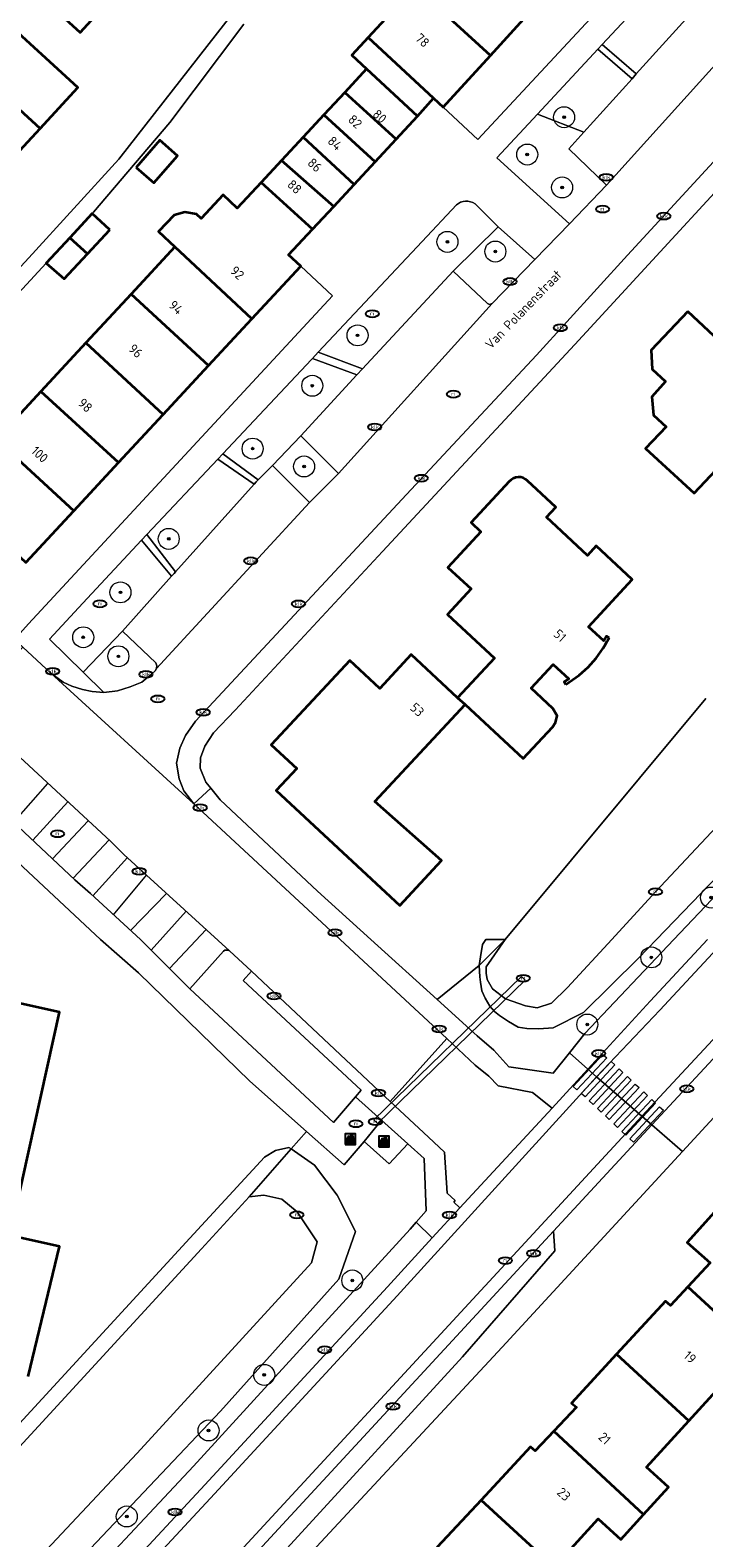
# Model space of a CAD drawing. Header units: metres. Extents: x 103671 to 105190, y 427150 to 429171.
# Tile 227 of 256: x 103878 to 103942, y 428443 to 428587. Entities that reach past the tile are written whole.
import ezdxf
from ezdxf.enums import TextEntityAlignment as Align

# ---------------------------------------------------------------- set-up
doc = ezdxf.new("R2010")
doc.units = ezdxf.units.M
for name, color, linetype, lineweight in [('B-WE-GR-BEPLANTING_CULTUUR_BODEMBEDEKKER-GV', 253, 'Continuous', 18), ('B-WE-GR-BEPLANTING_CULTUUR_HEESTERS-GV', 253, 'Continuous', 18), ('B-WE-GR-BOOM-S', 253, 'Continuous', 25), ('B-WE-IE-AFVAL APART PLAATS-S', 253, 'Continuous', 25), ('B-WE-IE-MEUBILAIR-S', 253, 'Continuous', 25), ('B-WE-KW-KUNSTWERK_DUIKER-GV', 253, 'Continuous', 18), ('B-WE-OG-BEBOUWING-GV', 253, 'Continuous', 35), ('B-WE-OG-BEBOUWING-T18', 7, 'Continuous', 18), ('B-WE-OG-TERREIN_BEGROEID-GV', 253, 'Continuous', 18), ('B-WE-OG-TERREIN_ERF-GV', 253, 'Continuous', 18), ('B-WE-OG-TERREIN_OEVER-GV', 253, 'Continuous', 18), ('B-WE-OG-TOPOGRAFIE-T18', 7, 'Continuous', 18), ('B-WE-OG-WATER_SLOOT-GV', 253, 'Continuous', 18), ('B-WE-VH-OPENVERHARDING-GV', 253, 'Continuous', 18), ('B-WE-VH-OPENVERHARDING_BETONSTRAATSTEEN-GV', 253, 'Continuous', 18), ('B-WE-VH-OPENVERHARDING_TEGEL-GV', 253, 'Continuous', 18), ('B-WE-VW-MARKERING_PICTOGRAM-G', 253, 'Continuous', 18)]:
    doc.layers.add(name, color=color, linetype=linetype, lineweight=lineweight)
doc.styles.add('NLCS-ISO', font='NLCS-ISO.ttf')
doc.styles.add('NLCS-ISO-M500-T18', font='NLCS-ISO.ttf', dxfattribs={"height": 0.9})

# ---------------------------------------------------------------- blocks, each defined once
blk = doc.blocks.new('SIE-AFVAL APART PLAATS-SO')
h = blk.add_hatch(color=256)
h.dxf.hatch_style = 1
h.paths.add_polyline_path([(-0.09, 0.07), (-1.76, 0.07, 0.819081), (-1.79, -0.09), (-1.4, -2.19, 0.36153), (-1.37, -2.21), (-0.47, -2.21, 0.36153), (-0.44, -2.19), (-0.05, -0.09, 0.819081)])
h.paths.add_polyline_path([(-0.16, -0.1), (-0.2, -0.33), (-0.49, -0.33), (-0.47, -0.1)], flags=16)
h.paths.add_polyline_path([(-0.55, -0.1), (-0.58, -0.33), (-0.87, -0.33), (-0.87, -0.1)], flags=16)
h.paths.add_polyline_path([(-0.22, -0.42), (-0.27, -0.73), (-0.53, -0.73), (-0.5, -0.42)], flags=16)
h.paths.add_polyline_path([(-0.58, -0.42), (-0.61, -0.73), (-0.87, -0.73), (-0.87, -0.42)], flags=16)
h.paths.add_polyline_path([(-0.95, -0.1), (-0.95, -0.33), (-1.27, -0.33), (-1.29, -0.1)], flags=16)
h.paths.add_polyline_path([(-0.95, -0.42), (-0.95, -0.73), (-1.23, -0.73), (-1.26, -0.42)], flags=16)
h.paths.add_polyline_path([(-0.29, -0.83), (-0.34, -1.09), (-0.56, -1.09), (-0.54, -0.83)], flags=16)
h.paths.add_polyline_path([(-0.62, -0.83), (-0.65, -1.09), (-0.87, -1.09), (-0.87, -0.83)], flags=16)
h.paths.add_polyline_path([(-0.95, -0.83), (-0.95, -1.09), (-1.2, -1.09), (-1.22, -0.83)], flags=16)
h.paths.add_polyline_path([(-1.35, -0.33), (-1.64, -0.33), (-1.69, -0.1), (-1.37, -0.1)], flags=16)
h.paths.add_polyline_path([(-1.34, -0.42), (-1.31, -0.73), (-1.57, -0.73), (-1.63, -0.42)], flags=16)
h.paths.add_polyline_path([(-0.36, -1.18), (-0.41, -1.44), (-0.6, -1.44), (-0.57, -1.18)], flags=16)
h.paths.add_polyline_path([(-0.65, -1.18), (-0.68, -1.44), (-0.87, -1.44), (-0.87, -1.18)], flags=16)
h.paths.add_polyline_path([(-1.3, -0.83), (-1.28, -1.09), (-1.5, -1.09), (-1.55, -0.83)], flags=16)
h.paths.add_polyline_path([(-0.95, -1.18), (-0.95, -1.44), (-1.17, -1.44), (-1.19, -1.18)], flags=16)
h.paths.add_polyline_path([(-0.42, -1.53), (-0.47, -1.79), (-0.63, -1.79), (-0.6, -1.53)], flags=16)
h.paths.add_polyline_path([(-1.27, -1.18), (-1.25, -1.44), (-1.44, -1.44), (-1.49, -1.18)], flags=16)
h.paths.add_polyline_path([(-0.69, -1.53), (-0.71, -1.79), (-0.87, -1.79), (-0.87, -1.53)], flags=16)
h.paths.add_polyline_path([(-0.95, -1.53), (-0.95, -1.79), (-1.13, -1.79), (-1.16, -1.53)], flags=16)
h.paths.add_polyline_path([(-1.24, -1.53), (-1.22, -1.79), (-1.37, -1.79), (-1.42, -1.53)], flags=16)
h.paths.add_polyline_path([(-0.49, -1.89), (-0.53, -2.13), (-0.66, -2.13), (-0.64, -1.89)], flags=16)
h.paths.add_polyline_path([(-0.72, -1.89), (-0.74, -2.13), (-0.87, -2.13), (-0.87, -1.89)], flags=16)
h.paths.add_polyline_path([(-0.95, -1.89), (-0.95, -2.13), (-1.1, -2.13), (-1.12, -1.89)], flags=16)
h.paths.add_polyline_path([(-1.21, -1.89), (-1.18, -2.13), (-1.31, -2.13), (-1.35, -1.89)], flags=16)
h.paths.add_polyline_path([(-0.19, 0.78, -0.01173), (-0.3, 0.78, -0.148797), (-0.42, 1.03, -0.136076), (-0.69, 0.87), (-0.78, 0.85, -0.038293), (-1.14, 0.96), (-1.19, 0.81, -0.243822), (-1.56, 0.45, 0.344326), (-1, 0.22, -0.139345), (-0.6, 0.22, 0.618436), (-0.56, 0.27, -0.441494), (-0.47, 0.44, 0.309048)])
h.paths.add_polyline_path([(-0.49, 0.51, 0.351556), (-0.64, 0.31, 0.121061), (-1.02, 0.29, -0.288745), (-1.45, 0.42, 0.203599), (-1.12, 0.79), (-1.09, 0.87, 0.083075), (-0.28, 0.71, -0.242261)], flags=16)
h.paths.add_polyline_path([(-0.4, 0.79, -0.023345), (-0.63, 0.82, 0.07081), (-0.46, 0.9, 0.059965)], flags=16)
h.paths.add_polyline_path([(1.12, 1.48), (-1.07, 1.48, 0.860559), (-1.08, 1.42), (0.29, 1, -0.146703), (0.53, 0.28, 0.421968), (0.56, 0.25), (1.6, 0.31, 0.450293), (1.63, 0.34, 0.122241)])
h.paths.add_polyline_path([(0.26, 1.93, 1), (1.07, 1.93, 1)])
h.paths.add_polyline_path([(1.65, 0.15, 0.429303), (1.62, 0.18), (0.55, 0.23, 0.38429), (0.51, 0.2), (0.16, -2.16, 0.83726), (0.22, -2.18), (0.99, -0.78, -0.688204), (1.05, -0.78), (1.36, -2.14, 0.84934), (1.42, -2.14)])
for p, q in [((-0.09, 0.07), (-1.76, 0.07)), ((-1.4, -2.19), (-1.79, -0.09)), ((-1.37, -0.1), (-1.69, -0.1)), ((-1.64, -0.33), (-1.69, -0.1)), ((-1.64, -0.33), (-1.35, -0.33)), ((-1.63, -0.42), (-1.34, -0.42)), ((-1.57, -0.73), (-1.63, -0.42)), ((-1.57, -0.73), (-1.31, -0.73)), ((-1.55, -0.83), (-1.3, -0.83)), ((-1.5, -1.09), (-1.55, -0.83)), ((-1.5, -1.09), (-1.28, -1.09)), ((-1.49, -1.18), (-1.27, -1.18)), ((-1.44, -1.44), (-1.49, -1.18)), ((-1.44, -1.44), (-1.25, -1.44)), ((-1.42, -1.53), (-1.24, -1.53)), ((-1.37, -1.79), (-1.42, -1.53)), ((-1.37, -1.79), (-1.22, -1.79)), ((-1.37, -2.21), (-0.47, -2.21)), ((-1.31, -2.13), (-1.35, -1.89)), ((-1.35, -1.89), (-1.21, -1.89)), ((-1.31, -2.13), (-1.18, -2.13)), ((-0.95, -0.1), (-1.29, -0.1)), ((-1.27, -0.33), (-0.95, -0.33)), ((-1.26, -0.42), (-0.95, -0.42)), ((-1.23, -0.73), (-0.95, -0.73)), ((-1.22, -0.83), (-0.95, -0.83)), ((-1.2, -1.09), (-0.95, -1.09)), ((-1.19, -1.18), (-0.95, -1.18)), ((-1.17, -1.44), (-0.95, -1.44)), ((-1.16, -1.53), (-0.95, -1.53)), ((-1.13, -1.79), (-0.95, -1.79)), ((-1.12, -1.89), (-0.95, -1.89)), ((-1.1, -2.13), (-0.95, -2.13)), ((-0.95, -0.1), (-0.95, -0.33)), ((-0.95, -0.42), (-0.95, -0.73)), ((-0.95, -0.83), (-0.95, -1.09)), ((-0.95, -1.18), (-0.95, -1.44)), ((-0.95, -1.53), (-0.95, -1.79)), ((-0.95, -1.89), (-0.95, -2.13)), ((-0.87, -0.1), (-0.87, -0.33)), ((-0.55, -0.1), (-0.87, -0.1)), ((-0.87, -0.33), (-0.58, -0.33)), ((-0.87, -0.42), (-0.87, -0.73)), ((-0.87, -0.42), (-0.58, -0.42)), ((-0.87, -0.73), (-0.61, -0.73)), ((-0.87, -0.83), (-0.62, -0.83)), ((-0.87, -0.83), (-0.87, -1.09)), ((-0.87, -1.09), (-0.65, -1.09)), ((-0.87, -1.18), (-0.65, -1.18)), ((-0.87, -1.18), (-0.87, -1.44)), ((-0.87, -1.44), (-0.68, -1.44)), ((-0.87, -1.53), (-0.69, -1.53)), ((-0.87, -1.53), (-0.87, -1.79)), ((-0.87, -1.79), (-0.71, -1.79)), ((-0.87, -1.89), (-0.87, -2.13)), ((-0.87, -1.89), (-0.72, -1.89)), ((-0.87, -2.13), (-0.74, -2.13)), ((-0.66, -2.13), (-0.53, -2.13)), ((-0.64, -1.89), (-0.49, -1.89)), ((-0.63, -1.79), (-0.47, -1.79)), ((-0.6, -1.44), (-0.41, -1.44)), ((-0.6, -1.53), (-0.42, -1.53)), ((-0.57, -1.18), (-0.36, -1.18)), ((-0.56, -1.09), (-0.34, -1.09)), ((-0.54, -0.83), (-0.29, -0.83)), ((-0.53, -0.73), (-0.27, -0.73)), ((-0.53, -2.13), (-0.49, -1.89)), ((-0.5, -0.42), (-0.22, -0.42)), ((-0.49, -0.33), (-0.2, -0.33)), ((-0.16, -0.1), (-0.47, -0.1)), ((-0.47, -1.79), (-0.42, -1.53)), ((-0.44, -2.19), (-0.05, -0.09)), ((-0.41, -1.44), (-0.36, -1.18)), ((-0.34, -1.09), (-0.29, -0.83)), ((-0.27, -0.73), (-0.22, -0.42)), ((-0.2, -0.33), (-0.16, -0.1))]:
    blk.add_line(p, q)
blk.add_lwpolyline([(-2.5, -2.51), (2.5, -2.51), (2.5, 2.49), (-2.5, 2.49)], close=True)
for points in [[(-0.78, 0.85, -0.038293), (-1.14, 0.96), (-1.19, 0.81, -0.243822), (-1.56, 0.45, 0.344326), (-1, 0.22, -0.139345), (-0.6, 0.22, 0.618436), (-0.56, 0.27, -0.441494), (-0.47, 0.44, 0.309048), (-0.19, 0.78, -0.01173), (-0.3, 0.78, -0.01173)], [(-0.78, 0.85), (-0.69, 0.87, 0.136076), (-0.42, 1.03, 0.156405), (-0.29, 0.77)], [(-0.78, 0.85), (-0.69, 0.87, 0.136076), (-0.42, 1.03, 0.148797), (-0.3, 0.78, 0.148797)], [(-0.63, 0.82, 0.07081), (-0.46, 0.9, 0.059965), (-0.4, 0.79, 0.059965)], [(-0.4, 0.79, -0.023345), (-0.63, 0.82)]]:
    blk.add_lwpolyline(points, format="xyb")
for points in [[(-1.09, 0.87), (-1.12, 0.79, -0.203599), (-1.45, 0.42, 0.288745), (-1.02, 0.29, -0.121061), (-0.64, 0.31, -0.351556), (-0.49, 0.51, 0.242261), (-0.28, 0.71, -0.083075)], [(-1.07, 1.48), (1.12, 1.48, -0.122241), (1.63, 0.34, -0.450293), (1.6, 0.31), (0.56, 0.25, -0.421968), (0.53, 0.28, 0.146703), (0.29, 1), (-1.08, 1.42, -0.860559)], [(0.55, 0.23), (1.62, 0.18, -0.429303), (1.65, 0.15), (1.42, -2.14, -0.84934), (1.36, -2.14), (1.05, -0.78, 0.688204), (0.99, -0.78), (0.22, -2.18, -0.83726), (0.16, -2.16), (0.51, 0.2, -0.38429)]]:
    blk.add_lwpolyline(points, format="xyb", close=True)
for points in [[(-1.35, -0.33), (-1.37, -0.1)], [(-1.31, -0.73), (-1.34, -0.42)], [(-1.28, -1.09), (-1.3, -0.83)], [(-1.27, -0.33), (-1.29, -0.1)], [(-1.25, -1.44), (-1.27, -1.18)], [(-1.23, -0.73), (-1.26, -0.42)], [(-1.22, -1.79), (-1.24, -1.53)], [(-1.2, -1.09), (-1.22, -0.83)], [(-1.18, -2.13), (-1.21, -1.89)], [(-1.17, -1.44), (-1.19, -1.18)], [(-1.18, -2.22), (-1.18, -2.21)], [(-1.13, -1.79), (-1.16, -1.53)], [(-1.1, -2.13), (-1.12, -1.89)], [(-0.74, -2.13), (-0.72, -1.89)], [(-0.71, -1.79), (-0.69, -1.53)], [(-0.68, -1.44), (-0.65, -1.18)], [(-0.66, -2.13), (-0.64, -1.89)], [(-0.65, -1.09), (-0.62, -0.83)], [(-0.63, -1.79), (-0.6, -1.53)], [(-0.61, -0.73), (-0.58, -0.42)], [(-0.6, -1.44), (-0.57, -1.18)], [(-0.58, -0.33), (-0.55, -0.1)], [(-0.56, -1.09), (-0.54, -0.83)], [(-0.53, -0.73), (-0.5, -0.42)], [(-0.49, -0.33), (-0.47, -0.1)]]:
    blk.add_lwpolyline(points)
blk.add_circle((0.66, 1.93), 0.401)
for centre, radius, start, end in [((-1.76, -0.01), 0.0869, 90, 247.28103), ((-0.09, -0.01), 0.0869, 292.71897, 90), ((-1.37, -2.18), 0.0318, 190.49429, 270), ((-0.47, -2.18), 0.0318, 270, 349.50571)]:
    blk.add_arc(centre, radius, start, end)
blk = doc.blocks.new('SIE-MEUBILAIR_PUT_KOLK-SO')
blk.add_ellipse((0, 0), major_axis=(1.25, 0), ratio=0.54)
at = {"style": 'NLCS-ISO'}
blk.add_text('klk', height=0.75, dxfattribs=at).set_placement((0.03, 0), align=Align.MIDDLE_CENTER)
blk = doc.blocks.new('SIE-MEUBILAIR_PUT_RIOOLPUT-SO')
blk.add_ellipse((0, 0), major_axis=(1.25, 0), ratio=0.54)
at = {"style": 'NLCS-ISO'}
blk.add_text('ri', height=0.75, dxfattribs=at).set_placement((-0.04, 0.07), align=Align.MIDDLE_CENTER)
blk = doc.blocks.new('SGR-BOOM_GBKN-SO')
at = {"linetype": 'ByBlock', "lineweight": 18}
h = blk.add_hatch(color=0, dxfattribs=at)
h.dxf.hatch_style = 1
edge = h.paths.add_edge_path()
edge.add_arc((0, 0), 0.25, 0, 360)
at = {"color": 0, "linetype": 'ByBlock', "lineweight": 18}
for radius in [2, 0.25]:
    blk.add_circle((0, 0), radius, dxfattribs=at)
at = {"color": 0, "linetype": 'ByBlock', "lineweight": 18, "style": 'NLCS-ISO'}
blk.add_attdef('SOORT', (2.5, 0), '', height=1.5, dxfattribs=at)

msp = doc.modelspace()

# ---------------------------------------------------------------- linework, layer by layer
at = {"layer": 'B-WE-GR-BEPLANTING_CULTUUR_BODEMBEDEKKER-GV', "flags": 128}
for points in [[(103930.672, 428576.977), (103926.256, 428578.699), (103922.375, 428574.521), (103929.295, 428568.244), (103932.843, 428571.923), (103929.245, 428575.395)], [(103918.215, 428563.724), (103921.498, 428560.651), (103921.681, 428560.539), (103921.945, 428560.622), (103926.007, 428564.835), (103922.504, 428567.947)], [(103903.678, 428548.036), (103900.998, 428545.201), (103904.527, 428541.661), (103907.289, 428544.414)], [(103884.918, 428523.553), (103886.224, 428523.699), (103887.413, 428524.089), (103888.522, 428524.535), (103889.451, 428525.298), (103889.839, 428525.663), (103889.907, 428525.81), (103889.935, 428525.872), (103889.96, 428526.08), (103889.876, 428526.378), (103886.685, 428529.384), (103882.947, 428525.497)]]:
    msp.add_lwpolyline(points, close=True, dxfattribs=at)
at = {"layer": 'B-WE-GR-BEPLANTING_CULTUUR_HEESTERS-GV', "flags": 128}
for points in [[(103945.988, 428593.618), (103947.025, 428594.751), (103943.311, 428597.056), (103938.862, 428592.267), (103932.423, 428585.337), (103935.671, 428582.52), (103941.934, 428589.464), (103943.35, 428590.935)], [(103935.259, 428582.063), (103932.005, 428584.886), (103926.256, 428578.699), (103930.672, 428576.977)], [(103909.046, 428553.829), (103904.8, 428555.394), (103904.724, 428555.313), (103896.254, 428546.298), (103899.623, 428543.832), (103900.998, 428545.201), (103903.678, 428548.036)], [(103899.234, 428543.422), (103895.786, 428545.799), (103889.023, 428538.601), (103891.757, 428535.059)], [(103891.373, 428534.629), (103888.517, 428538.062), (103882.899, 428532.083), (103879.749, 428528.652), (103882.947, 428525.497), (103886.685, 428529.384)]]:
    msp.add_lwpolyline(points, close=True, dxfattribs=at)
for points in [[(103905.351, 428555.982), (103909.577, 428554.402), (103918.215, 428563.724), (103922.504, 428567.947), (103920.295, 428570.131)], [(103918.515, 428570.029), (103915.252, 428566.546), (103905.351, 428555.982)]]:
    msp.add_lwpolyline(points, dxfattribs=at)
at = {"layer": 'B-WE-GR-BEPLANTING_CULTUUR_HEESTERS-GV'}
msp.add_lwpolyline([(103920.295, 428570.131, 0.3516895), (103918.515, 428570.029)], format="xyb", dxfattribs=at)
at = {"layer": 'B-WE-KW-KUNSTWERK_DUIKER-GV', "flags": 128}
msp.add_lwpolyline([(103910.988, 428482.462), (103925.066, 428496.129), (103924.718, 428496.488), (103910.64, 428482.82)], close=True, dxfattribs=at)
at = {"layer": 'B-WE-OG-BEBOUWING-GV', "flags": 128}
for points in [[(103921.761, 428584.275), (103925.911, 428588.826), (103918.794, 428595.452), (103914.576, 428590.861)], [(103877.943, 428590.807), (103882.665, 428586.462), (103884.8, 428588.782), (103880.089, 428593.139)], [(103871.403, 428591.366), (103869.719, 428589.533), (103874.027, 428585.577), (103872.119, 428583.499), (103878.845, 428577.322), (103882.437, 428581.233), (103875.229, 428587.853)], [(103910.11, 428586), (103916.348, 428580.195), (103917.264, 428579.343), (103921.761, 428584.275), (103914.576, 428590.861)], [(103872.119, 428583.499), (103870.282, 428581.499), (103865.937, 428585.489), (103864.291, 428583.696), (103875.362, 428573.528), (103878.845, 428577.322)], [(103910.11, 428586), (103908.546, 428584.298), (103909.946, 428583), (103914.802, 428578.497), (103916.348, 428580.195)], [(103912.776, 428576.312), (103914.802, 428578.497), (103909.946, 428583), (103907.873, 428580.765)], [(103910.774, 428574.153), (103912.776, 428576.312), (103907.873, 428580.765), (103905.871, 428578.606)], [(103905.871, 428578.606), (103903.922, 428576.504), (103908.772, 428571.994), (103910.774, 428574.153)], [(103906.823, 428569.893), (103908.772, 428571.994), (103903.922, 428576.504), (103901.84, 428574.259)], [(103887.992, 428573.607), (103889.688, 428572.128), (103891.946, 428574.717), (103890.25, 428576.196)], [(103899.905, 428572.172), (103904.82, 428567.733), (103906.823, 428569.893), (103901.84, 428574.259)], [(103904.82, 428567.733), (103899.905, 428572.172), (103897.635, 428569.725), (103896.282, 428570.981), (103894.203, 428568.739), (103893.762, 428569.141), (103892.633, 428569.355), (103891.627, 428569.07), (103890.114, 428567.494), (103891.687, 428566.026), (103899.024, 428559.176), (103903.68, 428564.197), (103902.53, 428565.264)], [(103885.495, 428567.669), (103883.811, 428569.216), (103881.67, 428566.901), (103883.347, 428565.359)], [(103883.347, 428565.359), (103881.67, 428566.901), (103879.431, 428564.48), (103881.128, 428562.973)], [(103894.905, 428554.735), (103899.024, 428559.176), (103891.687, 428566.026), (103887.515, 428561.527)], [(103890.575, 428550.065), (103894.905, 428554.735), (103887.515, 428561.527), (103883.208, 428556.883)], [(103940.593, 428559.877), (103937.101, 428556.181), (103937.188, 428554.379), (103938.44, 428553.189), (103937.147, 428551.738), (103937.313, 428549.996), (103938.506, 428548.886), (103936.548, 428546.819), (103941.198, 428542.542), (103949.556, 428551.446)], [(103886.313, 428545.469), (103890.575, 428550.065), (103883.208, 428556.883), (103878.899, 428552.237)], [(103882.047, 428540.869), (103886.313, 428545.469), (103878.899, 428552.237), (103874.651, 428547.655)], [(103874.651, 428547.655), (103870.127, 428542.777), (103877.487, 428535.952), (103882.047, 428540.869)], [(103918.635, 428523.055), (103914.209, 428527.166), (103911.217, 428523.946), (103908.35, 428526.61), (103900.878, 428518.566), (103903.303, 428516.314), (103901.343, 428514.204), (103913.124, 428503.26), (103917.092, 428507.531), (103910.759, 428513.15), (103919.352, 428522.401)], [(103940.595, 428466.903), (103949.08, 428459.048), (103951.248, 428461.431), (103947.441, 428464.894), (103951.727, 428469.606), (103944.851, 428475.927), (103940.521, 428471.111), (103942.718, 428469.173)], [(103949.08, 428459.048), (103940.595, 428466.903), (103938.932, 428465.124), (103938.466, 428465.514), (103933.796, 428460.465), (103940.683, 428454.131), (103944.929, 428458.8), (103947.078, 428456.846)], [(103933.796, 428460.465), (103929.497, 428455.817), (103929.964, 428455.427), (103927.792, 428453.12), (103936.363, 428445.193), (103938.733, 428447.798), (103936.648, 428449.695), (103940.683, 428454.131)], [(103927.792, 428453.12), (103926.028, 428451.247), (103925.596, 428451.648), (103920.869, 428446.556), (103927.838, 428440.154), (103932.032, 428444.765), (103934.189, 428442.803), (103936.363, 428445.193)], [(103923.446, 428431.348), (103925.932, 428434), (103923.866, 428435.787), (103927.838, 428440.154), (103920.869, 428446.556), (103916.7, 428442.066), (103917.143, 428441.654), (103914.913, 428439.251)]]:
    msp.add_lwpolyline(points, close=True, dxfattribs=at)
for points in [[(103923.554, 428543.657), (103919.919, 428539.745), (103920.864, 428538.867), (103917.72, 428535.482), (103919.933, 428533.427), (103917.671, 428530.989), (103922.145, 428526.833), (103918.635, 428523.055), (103919.352, 428522.401), (103924.891, 428517.256), (103927.671, 428520.249), (103927.955, 428520.707), (103928.12, 428521.326), (103927.725, 428522.029), (103925.648, 428523.958), (103927.758, 428526.229), (103929.223, 428524.868), (103928.781, 428524.569), (103928.949, 428524.321)], [(103933.088, 428528.777), (103932.828, 428528.926), (103932.562, 428528.463), (103931.097, 428529.824), (103935.289, 428534.337), (103931.852, 428537.529), (103931.006, 428536.618), (103927.095, 428540.251), (103927.997, 428541.222), (103925.298, 428543.729)], [(103877.7, 428458.343), (103880.69, 428470.737), (103875.983, 428471.779), (103880.701, 428493.083), (103872.507, 428494.898)]]:
    msp.add_lwpolyline(points, dxfattribs=at)
at = {"layer": 'B-WE-OG-BEBOUWING-GV'}
for points in [[(103925.298, 428543.729, 0.4564017), (103923.554, 428543.657)], [(103928.949, 428524.321, 0.1406649), (103933.088, 428528.777)]]:
    msp.add_lwpolyline(points, format="xyb", dxfattribs=at)
at = {"layer": 'B-WE-OG-TERREIN_BEGROEID-GV', "flags": 128}
for points in [[(103951.135, 428514.036), (103937.583, 428500), (103935.874, 428498.231), (103930.641, 428493.055), (103927.745, 428491.59), (103926.391, 428491.479), (103925.23, 428491.522), (103924.417, 428491.639), (103923.473, 428492.187), (103922.631, 428492.744), (103922.143, 428493.148), (103921.706, 428493.663), (103921.251, 428494.415), (103920.948, 428495.125), (103920.814, 428495.946), (103920.746, 428496.461), (103920.705, 428497.536), (103916.672, 428494.278), (103920.496, 428490.812), (103922.092, 428489.44), (103923.527, 428487.873), (103927.735, 428487.275), (103929.29, 428489.208), (103930.761, 428491.037), (103939.26, 428500), (103952.497, 428513.953)], [(103896.314, 428498.908), (103893.121, 428495.298), (103906.821, 428482.564), (103908.903, 428484.996)], [(103908.903, 428484.996), (103909.447, 428485.631), (103898.183, 428496.086), (103898.978, 428496.99), (103896.905, 428498.915)], [(103879.962, 428435.383), (103893.475, 428449.8), (103914.116, 428472.397), (103914.688, 428473.07), (103915.641, 428474.126), (103915.436, 428479.131), (103913.89, 428480.518), (103912.121, 428478.606), (103909.733, 428480.745), (103907.83, 428478.526), (103904.239, 428481.701), (103902.774, 428480.033), (103904.996, 428478.486), (103907.169, 428475.647), (103908.907, 428472.179), (103907.314, 428467.63), (103896.038, 428455.032), (103883.64, 428441.945)]]:
    msp.add_lwpolyline(points, dxfattribs=at)
at = {"layer": 'B-WE-OG-TERREIN_BEGROEID-GV'}
msp.add_lwpolyline([(103896.905, 428498.915, 0.3028947), (103896.314, 428498.908)], format="xyb", dxfattribs=at)
at = {"layer": 'B-WE-OG-TERREIN_ERF-GV', "flags": 128}
for points in [[(103925.911, 428588.826), (103921.761, 428584.275), (103917.264, 428579.343), (103920.578, 428576.259), (103939.442, 428596.565)], [(103874.651, 428547.655), (103878.899, 428552.237), (103883.208, 428556.883), (103887.515, 428561.527), (103891.687, 428566.026), (103890.114, 428567.494), (103891.627, 428569.07), (103892.633, 428569.355), (103893.762, 428569.141), (103894.203, 428568.739), (103896.282, 428570.981), (103897.635, 428569.725), (103899.905, 428572.172), (103901.84, 428574.259), (103903.922, 428576.504), (103905.871, 428578.606), (103907.873, 428580.765), (103909.946, 428583), (103908.546, 428584.298), (103910.11, 428586), (103914.576, 428590.861)], [(103884.8, 428588.782), (103882.665, 428586.462), (103877.943, 428590.807)], [(103875.229, 428587.853), (103882.437, 428581.233), (103878.845, 428577.322), (103875.362, 428573.528), (103871.818, 428569.669), (103868.315, 428565.855), (103864.866, 428562.098), (103861.335, 428558.253), (103857.705, 428554.3), (103850.939, 428560.514), (103852.929, 428562.681), (103848.651, 428566.61), (103844.065, 428561.614), (103848.869, 428557.161), (103860.549, 428546.378), (103877.769, 428564.976), (103886.339, 428574.386), (103897.328, 428588.483)], [(103898.256, 428587.275), (103891.202, 428577.884), (103883.926, 428569.341), (103883.811, 428569.216), (103885.495, 428567.669), (103883.347, 428565.359), (103881.128, 428562.973), (103879.431, 428564.48), (103875.302, 428560.014)], [(103951.623, 428580.449), (103929.794, 428556.738), (103911.469, 428536.988), (103897.429, 428521.873), (103895.382, 428519.703), (103894.544, 428518.429), (103894.125, 428517.33), (103894.086, 428516.331), (103894.646, 428515.01), (103895.113, 428514.438), (103896.013, 428513.335), (103905.276, 428504.605), (103910.358, 428500), (103916.672, 428494.278), (103920.705, 428497.536), (103920.823, 428498.358), (103921.005, 428499.534), (103921.334, 428500), (103923.168, 428500), (103942.3, 428522.984)], [(103877.727, 428530.103), (103906.719, 428561.377), (103903.68, 428564.197), (103899.024, 428559.176), (103894.905, 428554.735), (103890.575, 428550.065), (103886.313, 428545.469), (103882.047, 428540.869), (103877.487, 428535.952)], [(103928.949, 428524.321), (103928.781, 428524.569), (103929.223, 428524.868), (103927.758, 428526.229), (103925.648, 428523.958), (103927.725, 428522.029), (103928.12, 428521.326), (103927.955, 428520.707), (103927.671, 428520.249), (103924.891, 428517.256), (103919.352, 428522.401), (103910.759, 428513.15), (103917.092, 428507.531), (103913.124, 428503.26), (103901.343, 428514.204), (103903.303, 428516.314), (103900.878, 428518.566), (103908.35, 428526.61), (103911.217, 428523.946), (103914.209, 428527.166), (103918.635, 428523.055), (103922.145, 428526.833), (103917.671, 428530.989), (103919.933, 428533.427), (103917.72, 428535.482), (103920.864, 428538.867), (103919.919, 428539.745), (103923.554, 428543.657)], [(103925.298, 428543.729), (103927.997, 428541.222), (103927.095, 428540.251), (103931.006, 428536.618), (103931.852, 428537.529), (103935.289, 428534.337), (103931.097, 428529.824), (103932.562, 428528.463), (103932.828, 428528.926), (103933.088, 428528.777)], [(103872.866, 428449.542), (103893.111, 428471.543), (103900.215, 428479.26), (103901.269, 428479.876), (103902.559, 428480.183), (103902.774, 428480.033), (103904.239, 428481.701), (103898.816, 428486.495), (103888.219, 428496.822), (103884.594, 428500), (103875.743, 428508.297)], [(103872.507, 428494.898), (103880.701, 428493.083), (103875.983, 428471.779), (103880.69, 428470.737), (103877.7, 428458.343)], [(103939.308, 428436.914), (103946.15, 428444.216), (103947.621, 428446.397), (103951.672, 428452.858), (103955.937, 428457.633), (103958.287, 428459.3), (103961.894, 428462.063), (103964.319, 428463.861), (103966.183, 428465.375), (103969.367, 428468.571), (103949.681, 428486.469), (103946.385, 428486.648), (103940.076, 428479.8), (103922.877, 428461.132), (103905.594, 428442.56)], [(103916.7, 428442.066), (103920.869, 428446.556), (103925.596, 428451.648), (103926.028, 428451.247), (103927.792, 428453.12), (103929.964, 428455.427), (103929.497, 428455.817), (103933.796, 428460.465), (103938.466, 428465.514), (103938.932, 428465.124), (103940.595, 428466.903), (103942.718, 428469.173), (103940.521, 428471.111), (103944.851, 428475.927)], [(103944.929, 428458.8), (103940.683, 428454.131), (103936.648, 428449.695), (103938.733, 428447.798), (103936.363, 428445.193), (103934.189, 428442.803), (103932.032, 428444.765), (103927.838, 428440.154)]]:
    msp.add_lwpolyline(points, dxfattribs=at)
for points in [[(103891.946, 428574.717), (103889.688, 428572.128), (103887.992, 428573.607), (103890.25, 428576.196)], [(103940.593, 428559.877), (103949.556, 428551.446), (103941.198, 428542.542), (103936.548, 428546.819), (103938.506, 428548.886), (103937.313, 428549.996), (103937.147, 428551.738), (103938.44, 428553.189), (103937.188, 428554.379), (103937.101, 428556.181)]]:
    msp.add_lwpolyline(points, close=True, dxfattribs=at)
at = {"layer": 'B-WE-OG-TERREIN_ERF-GV'}
for points in [[(103923.554, 428543.657, -0.4564017), (103925.298, 428543.729)], [(103933.088, 428528.777, -0.1406649), (103928.949, 428524.321)]]:
    msp.add_lwpolyline(points, format="xyb", dxfattribs=at)
at = {"layer": 'B-WE-OG-TERREIN_OEVER-GV', "flags": 128}
msp.add_lwpolyline([(103950.095, 428517.963), (103937.494, 428504.56), (103933.322, 428500), (103929.125, 428495.413), (103927.601, 428493.938), (103926.225, 428493.486), (103925.101, 428493.681), (103923.19, 428494.353), (103921.953, 428495.306), (103921.446, 428496.176), (103921.361, 428496.794), (103921.36, 428497.411), (103923.168, 428500), (103920.705, 428497.536), (103920.746, 428496.461), (103920.814, 428495.946), (103920.948, 428495.125), (103921.251, 428494.415), (103921.706, 428493.663), (103922.143, 428493.148), (103922.631, 428492.744), (103923.473, 428492.187), (103924.417, 428491.639), (103925.23, 428491.522), (103926.391, 428491.479), (103927.745, 428491.59), (103930.641, 428493.055), (103935.874, 428498.231), (103937.583, 428500), (103951.135, 428514.036)], dxfattribs=at)
for points in [[(103923.168, 428500), (103921.334, 428500), (103921.005, 428499.534), (103920.823, 428498.358), (103920.705, 428497.536)], [(103898.769, 428475.474), (103902.774, 428480.033), (103902.559, 428480.183), (103901.269, 428479.876), (103900.215, 428479.26), (103893.111, 428471.543), (103872.866, 428449.542), (103857.753, 428432.733), (103849.308, 428424.314), (103851.009, 428423.535), (103858.844, 428431.704), (103873.94, 428448.493), (103894.215, 428470.527)], [(103883.64, 428441.945), (103896.038, 428455.032), (103907.314, 428467.63), (103908.907, 428472.179), (103907.169, 428475.647), (103904.996, 428478.486), (103902.774, 428480.033), (103898.769, 428475.474), (103900.167, 428475.639), (103901.881, 428475.251), (103903.35, 428474.029), (103905.245, 428471.184), (103904.708, 428469.168), (103888.085, 428451.022), (103855.465, 428416.274), (103836.774, 428395.679), (103819.898, 428377.534), (103796.468, 428352.231), (103791.717, 428347.099), (103794.057, 428344.926), (103799.5, 428350.525), (103813.735, 428366.894), (103849.175, 428404.562)]]:
    msp.add_lwpolyline(points, close=True, dxfattribs=at)
at = {"layer": 'B-WE-OG-WATER_SLOOT-GV', "flags": 128}
for points in [[(103942.3, 428522.984), (103923.168, 428500), (103921.36, 428497.411), (103921.361, 428496.794), (103921.446, 428496.176), (103921.953, 428495.306), (103923.19, 428494.353), (103925.101, 428493.681), (103926.225, 428493.486), (103927.601, 428493.938), (103929.125, 428495.413), (103933.322, 428500), (103937.494, 428504.56), (103950.095, 428517.963)], [(103855.465, 428416.274), (103888.085, 428451.022), (103904.708, 428469.168), (103905.245, 428471.184), (103903.35, 428474.029), (103901.881, 428475.251), (103900.167, 428475.639), (103898.769, 428475.474), (103894.215, 428470.527), (103873.94, 428448.493), (103858.844, 428431.704)]]:
    msp.add_lwpolyline(points, dxfattribs=at)
at = {"layer": 'B-WE-VH-OPENVERHARDING-GV', "flags": 128}
for points in [[(103945.255, 428576.545), (103934.821, 428565.259), (103926.156, 428555.713), (103913.766, 428542.438), (103893.65, 428520.818), (103892.708, 428519.439), (103892.153, 428518.237), (103891.827, 428516.817), (103892.085, 428515.307), (103892.537, 428514.186), (103893.506, 428512.943), (103895.113, 428514.438), (103894.646, 428515.01), (103894.086, 428516.331), (103894.125, 428517.33), (103894.544, 428518.429), (103895.382, 428519.703), (103897.429, 428521.873), (103911.469, 428536.988), (103929.794, 428556.738), (103951.623, 428580.449)], [(103875.743, 428508.297), (103884.594, 428500), (103888.219, 428496.822), (103898.816, 428486.495), (103904.239, 428481.701), (103907.83, 428478.526), (103909.733, 428480.745), (103911.369, 428482.782), (103908.903, 428484.996), (103906.821, 428482.564), (103893.121, 428495.298), (103888.398, 428500), (103883.644, 428504.377), (103882.164, 428505.704), (103869.251, 428517.809)]]:
    msp.add_lwpolyline(points, dxfattribs=at)
for points in [[(103877.2, 428527.863), (103871.803, 428522.062), (103872.105, 428521.779), (103872.542, 428521.376), (103885.552, 428509.376), (103886.831, 428508.112), (103896.905, 428498.915), (103898.978, 428496.99), (103912.208, 428484.567), (103917.605, 428490.553), (103907.438, 428500), (103893.506, 428512.943), (103879.857, 428525.394)], [(103927.637, 428483.941), (103925.764, 428485.416), (103922.503, 428486.056), (103921.599, 428486.963), (103920.31, 428488.04), (103917.605, 428490.553), (103912.208, 428484.567), (103915.85, 428481.148), (103917.385, 428479.737), (103917.64, 428475.825), (103918.402, 428475.138), (103918.275, 428474.95), (103918.852, 428474.436)], [(103911.369, 428482.782), (103909.733, 428480.745), (103912.121, 428478.606), (103913.89, 428480.518)]]:
    msp.add_lwpolyline(points, close=True, dxfattribs=at)
at = {"layer": 'B-WE-VH-OPENVERHARDING_BETONSTRAATSTEEN-GV', "flags": 128}
for points in [[(103931.873, 428486.921), (103936.2, 428483.166), (103942.96, 428490.452), (103951.134, 428499.223), (103952.635, 428500.848), (103966.382, 428515.737), (104046.316, 428602.117), (104077.552, 428636.071), (104073.572, 428639.822), (104061.948, 428627.126), (104049.915, 428614.111), (104037.916, 428601.19), (104023.958, 428586.051), (104009.989, 428570.843), (104000.915, 428561.282), (103996.007, 428555.921), (103966.926, 428524.714), (103952.583, 428509.059), (103943.364, 428499.149), (103937.897, 428493.272)], [(103945.532, 428585.992), (103946.958, 428587.469), (103947.282, 428587.825), (103947.223, 428587.777), (103947.156, 428587.737), (103947.069, 428587.704), (103946.98, 428587.687), (103946.885, 428587.688), (103946.816, 428587.699), (103946.757, 428587.718), (103946.699, 428587.744), (103946.645, 428587.77), (103943.35, 428590.935), (103941.934, 428589.464), (103935.671, 428582.52), (103935.259, 428582.063), (103930.672, 428576.977), (103929.245, 428575.395), (103932.843, 428571.923)], [(103921.945, 428560.622), (103921.681, 428560.539), (103921.498, 428560.651), (103918.215, 428563.724), (103909.577, 428554.402), (103909.046, 428553.829), (103903.678, 428548.036), (103907.289, 428544.414)], [(103904.527, 428541.661), (103900.998, 428545.201), (103899.623, 428543.832), (103899.422, 428543.632), (103899.234, 428543.422), (103891.757, 428535.059), (103891.604, 428534.887), (103891.373, 428534.629), (103886.685, 428529.384), (103889.876, 428526.378), (103889.96, 428526.08), (103889.935, 428525.872), (103889.907, 428525.81), (103889.947, 428525.854)], [(103919.102, 428460.209), (103927.891, 428470.334), (103927.781, 428472.209), (103883.821, 428424.617), (103886.78, 428425.1), (103902.746, 428442.373)]]:
    msp.add_lwpolyline(points, close=True, dxfattribs=at)
for points in [[(103945.532, 428585.992), (103932.843, 428571.923), (103929.295, 428568.244), (103926.007, 428564.835), (103921.945, 428560.622), (103907.289, 428544.414), (103904.527, 428541.661), (103889.947, 428525.854), (103889.907, 428525.81), (103889.839, 428525.663), (103889.451, 428525.298), (103888.522, 428524.535), (103887.413, 428524.089), (103886.224, 428523.699), (103884.918, 428523.553), (103883.807, 428523.632), (103882.889, 428523.824), (103881.879, 428524.154), (103881.028, 428524.522), (103879.857, 428525.394), (103893.506, 428512.943), (103892.537, 428514.186), (103892.085, 428515.307), (103891.827, 428516.817), (103892.153, 428518.237), (103892.708, 428519.439), (103893.65, 428520.818), (103913.766, 428542.438), (103926.156, 428555.713), (103934.821, 428565.259), (103945.255, 428576.545)], [(103896.905, 428498.915), (103886.831, 428508.112), (103885.552, 428509.376), (103872.542, 428521.376), (103869.251, 428517.809), (103882.164, 428505.704), (103883.644, 428504.377), (103888.398, 428500), (103893.121, 428495.298)], [(103893.121, 428495.298), (103896.314, 428498.908)], [(103878.883, 428421.078), (103882.903, 428425.465), (103936.2, 428483.166), (103931.873, 428486.921), (103912.865, 428466.048), (103895.456, 428447.155), (103883.599, 428434.396), (103872.543, 428422.431), (103859.193, 428407.869), (103847.239, 428394.845), (103834.638, 428381.339), (103828.991, 428375.216), (103823.331, 428369.442), (103818.552, 428363.933), (103813.623, 428358.61), (103806.557, 428350.92), (103801.339, 428345.135), (103798.744, 428342.347), (103794.351, 428339.116)]]:
    msp.add_lwpolyline(points, dxfattribs=at)
at = {"layer": 'B-WE-VH-OPENVERHARDING_BETONSTRAATSTEEN-GV'}
msp.add_lwpolyline([(103896.314, 428498.908, -0.3028947), (103896.905, 428498.915)], format="xyb", dxfattribs=at)
at = {"layer": 'B-WE-VH-OPENVERHARDING_TEGEL-GV', "flags": 128}
for points in [[(104015.111, 428566.136), (104027.974, 428580.446), (104044.293, 428598.088), (104047.058, 428601.078), (104047.231, 428601.265), (104078.462, 428635.214), (104077.552, 428636.071), (104046.316, 428602.117), (103966.382, 428515.737), (103952.635, 428500.848), (103951.134, 428499.223), (103942.96, 428490.452), (103936.2, 428483.166), (103937.154, 428482.337), (103943.396, 428489.081), (103943.878, 428489.603), (103946.29, 428492.209), (103950.528, 428496.725), (103952.052, 428498.375), (103953.553, 428500), (103967.3, 428514.889), (104000, 428550.158), (104013.068, 428564.142)], [(103939.442, 428596.565), (103920.578, 428576.259), (103917.264, 428579.343), (103916.348, 428580.195), (103914.802, 428578.497), (103912.776, 428576.312), (103910.774, 428574.153), (103908.772, 428571.994), (103906.823, 428569.893), (103904.82, 428567.733), (103902.53, 428565.264), (103903.68, 428564.197), (103906.719, 428561.377), (103877.727, 428530.103), (103876.395, 428528.611), (103877.2, 428527.863), (103879.857, 428525.394), (103881.028, 428524.522), (103881.879, 428524.154), (103882.889, 428523.824), (103883.807, 428523.632), (103884.918, 428523.553), (103882.947, 428525.497)], [(103920.295, 428570.131), (103922.504, 428567.947), (103926.007, 428564.835), (103929.295, 428568.244), (103922.375, 428574.521), (103926.256, 428578.699), (103932.005, 428584.886), (103932.423, 428585.337), (103938.862, 428592.267), (103943.311, 428597.056)], [(103897.328, 428588.483), (103886.339, 428574.386), (103877.769, 428564.976), (103860.549, 428546.378), (103861.687, 428545.161), (103863.095, 428546.725), (103868.775, 428552.954), (103870.907, 428555.26), (103873.049, 428557.577), (103875.302, 428560.014), (103879.431, 428564.48), (103881.67, 428566.901), (103883.811, 428569.216), (103883.926, 428569.341), (103891.202, 428577.884), (103898.256, 428587.275)], [(103882.947, 428525.497), (103879.749, 428528.652), (103882.899, 428532.083), (103888.517, 428538.062), (103889.023, 428538.601), (103895.786, 428545.799), (103896.254, 428546.298), (103904.724, 428555.313), (103904.8, 428555.394), (103905.351, 428555.982), (103915.252, 428566.546), (103918.515, 428570.029)], [(103952.497, 428513.953), (103939.26, 428500), (103930.761, 428491.037), (103929.29, 428489.208), (103931.051, 428487.635), (103936.978, 428494.119), (103942.449, 428500)], [(103942.449, 428500), (103936.978, 428494.119), (103931.051, 428487.635), (103931.873, 428486.921), (103937.897, 428493.272), (103943.364, 428499.149)], [(103883.599, 428434.396), (103895.456, 428447.155), (103912.865, 428466.048), (103931.873, 428486.921), (103931.051, 428487.635), (103927.637, 428483.941), (103918.852, 428474.436), (103916.203, 428471.57), (103911.943, 428466.892), (103894.538, 428448.004), (103882.682, 428435.245)], [(103927.781, 428472.209), (103937.154, 428482.337), (103936.2, 428483.166), (103882.903, 428425.465), (103878.883, 428421.078), (103839.455, 428378.322), (103826.737, 428364.631), (103821.815, 428359.332), (103818.599, 428355.744), (103818.128, 428355.242), (103815.833, 428352.797), (103811.938, 428349.032), (103807.536, 428343.025), (103801.624, 428333.443), (103799.032, 428329.113), (103796.58, 428325.005), (103796.25, 428324.626), (103795.012, 428325.703), (103793.953, 428323.838), (103793.533, 428322.909)], [(103858.272, 428408.714), (103871.623, 428423.277), (103882.682, 428435.245), (103894.538, 428448.004), (103911.943, 428466.892), (103916.203, 428471.57), (103914.688, 428473.07), (103914.116, 428472.397), (103893.475, 428449.8), (103879.962, 428435.383), (103866.646, 428420.897), (103851.501, 428404.555), (103830.605, 428381.96), (103812.998, 428362.99), (103802.288, 428351.236), (103798.751, 428347.6), (103796.528, 428345.268)], [(103796.729, 428322.442), (103808.728, 428342.162), (103812.877, 428347.842), (103813.355, 428348.413), (103814.359, 428349.499), (103816.906, 428352.254), (103816.921, 428352.269), (103819.13, 428354.505), (103819.51, 428354.889), (103822.731, 428358.481), (103824.594, 428360.486), (103827.653, 428363.78), (103840.374, 428377.474), (103879.802, 428420.23), (103879.719, 428417.244), (103880.499, 428418.117), (103880.412, 428420.896), (103883.821, 428424.617), (103927.781, 428472.209)]]:
    msp.add_lwpolyline(points, dxfattribs=at)
for points in [[(103932.423, 428585.337), (103932.005, 428584.886), (103935.259, 428582.063), (103935.671, 428582.52)], [(103905.351, 428555.982), (103904.8, 428555.394), (103909.046, 428553.829), (103909.577, 428554.402)], [(103896.254, 428546.298), (103895.786, 428545.799), (103899.234, 428543.422), (103899.422, 428543.632), (103899.623, 428543.832)], [(103889.023, 428538.601), (103888.517, 428538.062), (103891.373, 428534.629), (103891.604, 428534.887), (103891.757, 428535.059)], [(103910.358, 428500), (103905.276, 428504.605), (103896.013, 428513.335), (103895.113, 428514.438), (103893.506, 428512.943), (103907.438, 428500), (103917.605, 428490.553), (103920.31, 428488.04), (103921.599, 428486.963), (103922.503, 428486.056), (103925.764, 428485.416), (103927.637, 428483.941), (103931.051, 428487.635), (103929.29, 428489.208), (103927.735, 428487.275), (103923.527, 428487.873), (103922.092, 428489.44), (103920.496, 428490.812), (103916.672, 428494.278)], [(103912.208, 428484.567), (103898.978, 428496.99), (103898.183, 428496.086), (103909.447, 428485.631), (103908.903, 428484.996), (103911.369, 428482.782), (103913.89, 428480.518), (103915.436, 428479.131), (103915.641, 428474.126), (103914.688, 428473.07), (103916.203, 428471.57), (103918.852, 428474.436), (103918.275, 428474.95), (103918.402, 428475.138), (103917.64, 428475.825), (103917.385, 428479.737), (103915.85, 428481.148)], [(103946.385, 428486.648), (103943.396, 428489.081), (103937.154, 428482.337), (103940.076, 428479.8)], [(103905.594, 428442.56), (103922.877, 428461.132), (103940.076, 428479.8), (103937.154, 428482.337), (103927.781, 428472.209), (103927.891, 428470.334), (103919.102, 428460.209), (103902.746, 428442.373), (103886.78, 428425.1), (103883.821, 428424.617), (103880.412, 428420.896), (103880.499, 428418.117), (103879.719, 428417.244), (103857.235, 428393.057), (103843.1, 428377.969), (103842.666, 428377.659), (103842.385, 428377.587), (103840.374, 428377.474), (103827.653, 428363.78), (103830.344, 428361.274), (103857.848, 428390.705), (103874.138, 428408.405), (103884.03, 428419.113)]]:
    msp.add_lwpolyline(points, close=True, dxfattribs=at)
at = {"layer": 'B-WE-VH-OPENVERHARDING_TEGEL-GV'}
msp.add_lwpolyline([(103918.515, 428570.029, -0.3516895), (103920.295, 428570.131)], format="xyb", dxfattribs=at)
at = {"layer": 'B-WE-VW-MARKERING_PICTOGRAM-G', "flags": 128}
for points in [[(103876.324, 428511.179), (103879.581, 428514.884)], [(103878.136, 428509.48), (103881.479, 428513.133)], [(103880.037, 428507.698), (103883.438, 428511.326)], [(103882.002, 428505.856), (103885.427, 428509.491)], [(103883.865, 428504.173), (103887.158, 428507.813)], [(103885.836, 428502.359), (103888.978, 428506.152)], [(103887.461, 428500.863), (103890.903, 428504.394)], [(103889.417, 428498.986), (103892.758, 428502.701)], [(103891.159, 428497.251), (103894.658, 428500.966)], [(103929.636, 428486.003), (103932.484, 428489.047)], [(103932.484, 428489.047), (103932.846, 428488.709)], [(103932.846, 428488.709), (103929.998, 428485.665)], [(103930.421, 428485.336), (103933.269, 428488.38)], [(103933.631, 428488.041), (103930.783, 428484.997)], [(103931.19, 428484.617), (103934.038, 428487.66)], [(103934.399, 428487.322), (103931.551, 428484.278)], [(103933.269, 428488.38), (103933.631, 428488.041)], [(103934.038, 428487.66), (103934.399, 428487.322)], [(103929.998, 428485.665), (103929.636, 428486.003)], [(103931.971, 428483.886), (103934.819, 428486.929)], [(103935.181, 428486.591), (103932.333, 428483.547)], [(103932.722, 428483.183), (103935.57, 428486.227)], [(103935.931, 428485.889), (103933.083, 428482.845)], [(103934.819, 428486.929), (103935.181, 428486.591)], [(103935.57, 428486.227), (103935.931, 428485.889)], [(103930.783, 428484.997), (103930.421, 428485.336)], [(103931.551, 428484.278), (103931.19, 428484.617)], [(103933.527, 428482.429), (103936.375, 428485.473)], [(103936.737, 428485.135), (103933.889, 428482.091)], [(103934.303, 428481.704), (103937.15, 428484.748)], [(103936.375, 428485.473), (103936.737, 428485.135)], [(103937.15, 428484.748), (103937.512, 428484.41)], [(103932.333, 428483.547), (103931.971, 428483.886)], [(103933.083, 428482.845), (103932.722, 428483.183)], [(103937.512, 428484.41), (103934.664, 428481.366)], [(103935.037, 428481.017), (103937.884, 428484.061)], [(103938.246, 428483.723), (103935.398, 428480.679)], [(103937.884, 428484.061), (103938.246, 428483.723)], [(103933.889, 428482.091), (103933.527, 428482.429)], [(103934.664, 428481.366), (103934.303, 428481.704)], [(103935.398, 428480.679), (103935.037, 428481.017)]]:
    msp.add_lwpolyline(points, dxfattribs=at)

# ---------------------------------------------------------------- block references
at = {"layer": 'B-WE-GR-BOOM-S', "xscale": 0.5, "yscale": 0.5, "zscale": 0.5}
for p in [(103928.785, 428578.394), (103925.275, 428574.837), (103928.6, 428571.7), (103917.663, 428566.513), (103922.232, 428565.591), (103909.1, 428557.6), (103904.785, 428552.796), (103899.1, 428546.8), (103904, 428545.1), (103891.1, 428538.2), (103886.5, 428533.1), (103882.951, 428528.814), (103886.3, 428527), (103942.8, 428504), (103937.1, 428498.3), (103931, 428491.9), (103908.6, 428467.5), (103900.2, 428458.5), (103894.9, 428453.2), (103887.1, 428445)]:
    msp.add_blockref('SGR-BOOM_GBKN-SO', p, dxfattribs=at)
at = {"layer": 'B-WE-IE-AFVAL APART PLAATS-S', "xscale": 0.2, "yscale": 0.2, "zscale": 0.2}
for p in [(103908.414, 428480.965), (103911.622, 428480.751)]:
    msp.add_blockref('SIE-AFVAL APART PLAATS-SO', p, dxfattribs=at)
at = {"layer": 'B-WE-IE-MEUBILAIR-S', "xscale": 0.5, "yscale": 0.5, "zscale": 0.5}
for name, p in [('SIE-MEUBILAIR_PUT_KOLK-SO', (103932.8, 428572.66)), ('SIE-MEUBILAIR_PUT_RIOOLPUT-SO', (103932.458, 428569.634)), ('SIE-MEUBILAIR_PUT_KOLK-SO', (103938.29, 428568.97)), ('SIE-MEUBILAIR_PUT_KOLK-SO', (103923.63, 428562.73)), ('SIE-MEUBILAIR_PUT_RIOOLPUT-SO', (103910.504, 428559.652)), ('SIE-MEUBILAIR_PUT_KOLK-SO', (103928.43, 428558.32)), ('SIE-MEUBILAIR_PUT_RIOOLPUT-SO', (103918.234, 428551.994)), ('SIE-MEUBILAIR_PUT_KOLK-SO', (103910.74, 428548.86)), ('SIE-MEUBILAIR_PUT_KOLK-SO', (103915.17, 428543.98)), ('SIE-MEUBILAIR_PUT_KOLK-SO', (103898.92, 428536.1)), ('SIE-MEUBILAIR_PUT_RIOOLPUT-SO', (103884.542, 428532.008)), ('SIE-MEUBILAIR_PUT_KOLK-SO', (103903.47, 428532)), ('SIE-MEUBILAIR_PUT_KOLK-SO', (103880.04, 428525.57)), ('SIE-MEUBILAIR_PUT_KOLK-SO', (103888.93, 428525.28)), ('SIE-MEUBILAIR_PUT_RIOOLPUT-SO', (103890.066, 428522.944)), ('SIE-MEUBILAIR_PUT_KOLK-SO', (103894.38, 428521.66)), ('SIE-MEUBILAIR_PUT_KOLK-SO', (103894.1, 428512.57)), ('SIE-MEUBILAIR_PUT_RIOOLPUT-SO', (103880.51, 428510.087)), ('SIE-MEUBILAIR_PUT_KOLK-SO', (103888.28, 428506.5)), ('SIE-MEUBILAIR_PUT_RIOOLPUT-SO', (103937.494, 428504.56)), ('SIE-MEUBILAIR_PUT_KOLK-SO', (103906.95, 428500.65)), ('SIE-MEUBILAIR_PUT_RIOOLPUT-SO', (103924.892, 428496.308)), ('SIE-MEUBILAIR_PUT_KOLK-SO', (103901.14, 428494.62)), ('SIE-MEUBILAIR_PUT_KOLK-SO', (103916.88, 428491.47)), ('SIE-MEUBILAIR_PUT_KOLK-SO', (103932.09, 428489.14)), ('SIE-MEUBILAIR_PUT_KOLK-SO', (103940.49, 428485.77)), ('SIE-MEUBILAIR_PUT_KOLK-SO', (103911.1, 428485.37)), ('SIE-MEUBILAIR_PUT_RIOOLPUT-SO', (103908.943, 428482.436)), ('SIE-MEUBILAIR_PUT_RIOOLPUT-SO', (103910.814, 428482.641)), ('SIE-MEUBILAIR_PUT_RIOOLPUT-SO', (103903.315, 428473.756)), ('SIE-MEUBILAIR_PUT_KOLK-SO', (103917.86, 428473.74)), ('SIE-MEUBILAIR_PUT_KOLK-SO', (103925.88, 428470.09)), ('SIE-MEUBILAIR_PUT_RIOOLPUT-SO', (103923.195, 428469.392)), ('SIE-MEUBILAIR_PUT_KOLK-SO', (103905.97, 428460.89)), ('SIE-MEUBILAIR_PUT_KOLK-SO', (103912.47, 428455.5)), ('SIE-MEUBILAIR_PUT_KOLK-SO', (103891.7, 428445.43))]:
    msp.add_blockref(name, p, dxfattribs=at)

# ---------------------------------------------------------------- texts
at = {"layer": 'B-WE-OG-BEBOUWING-T18', "style": 'NLCS-ISO-M500-T18'}
for s, rotation, p in [('78', 317.4, (103915.286, 428585.721)), ('82', 317.2, (103908.866, 428577.979)), ('80', 317.2, (103911.207, 428578.477)), ('84', 317.2, (103906.944, 428575.906)), ('86', 317.1, (103905.023, 428573.834)), ('88', 317.2, (103903.1, 428571.761)), ('92', 317.2, (103897.633, 428563.559)), ('94', 317.2, (103891.797, 428560.261)), ('96', 317.2, (103887.953, 428556.117)), ('98', 317.2, (103883.148, 428550.936)), ('100', 317.2, (103878.806, 428546.253)), ('51', 317.1, (103928.401, 428528.98)), ('53', 317.1, (103914.787, 428521.912)), ('19', 317.7, (103940.789, 428460.192)), ('21', 316.7, (103932.651, 428452.446)), ('23', 317.7, (103928.768, 428447.121))]:
    msp.add_text(s, height=0.9, rotation=rotation, dxfattribs=at).set_placement(p, align=Align.MIDDLE)
at = {"layer": 'B-WE-OG-TOPOGRAFIE-T18', "style": 'NLCS-ISO-M500-T18'}
msp.add_text('Van Polanenstraat', height=0.9, rotation=46.1, dxfattribs=at).set_placement((103924.904, 428560.074), align=Align.MIDDLE)

doc.saveas('drawing.dxf')
